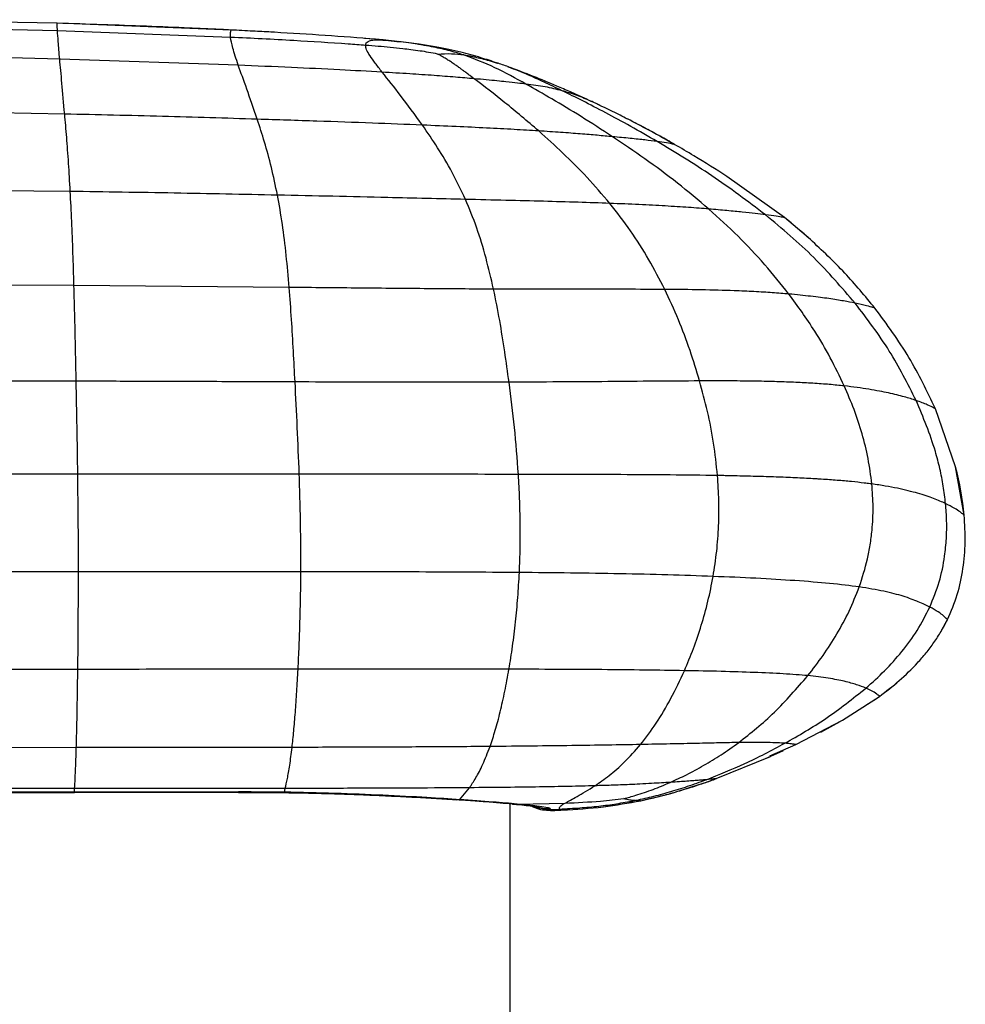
# Paper-space layout '_Left' of a CAD drawing. Header units: millimetres. Extents: x -619 to 152, y 0 to 682.
# Tile 8 of 8: x -29 to 93, y 395 to 522. Entities that reach past the tile are written whole.
import ezdxf

# ---------------------------------------------------------------- set-up
doc = ezdxf.new("R2010")
doc.units = ezdxf.units.MM

psp = doc.layouts.new('_Left')

# ---------------------------------------------------------------- linework, layer by layer
at = {"color": 7, "linetype": 'Continuous', "lineweight": 25}
for p, q in [((-24.36, 521.75), (-48.4, 522.22)), ((-1.95, 520.88), (-24.36, 521.75)), ((-24.31, 520.79), (-48.39, 521.31)), ((-2.02, 519.94), (-24.31, 520.79)), ((16.66, 519.69), (15.23, 519.8)), ((17.97, 519.57), (19.74, 519.36)), ((-24.03, 517.14), (-48.4, 517.71)), ((-1.03, 516.35), (-24.03, 517.14)), ((32.32, 516.62), (32.39, 516.6)), ((33.85, 516.08), (33.75, 516.12)), ((44.77, 511.56), (44.48, 511.68)), ((-23.39, 510.06), (-48.45, 510.5)), ((69.33, 496.72), (61.93, 502.03)), ((-22.67, 500.09), (-48.46, 500.34)), ((72.68, 493.89), (69.33, 496.72)), ((-22.19, 487.98), (-48.35, 488.09)), ((5.54, 487.72), (-22.19, 487.98)), ((91.39, 464.62), (88.79, 472.08)), ((92.5, 458.36), (91.39, 464.62)), ((-21.7, 463.67), (-48.12, 463.68)), ((6.83, 463.66), (-21.7, 463.67)), ((-21.62, 451.07), (-48.1, 451.06)), ((7.04, 451.09), (-21.62, 451.07)), ((89.59, 443.51), (90.35, 444.92)), ((-21.7, 438.5), (-48.11, 438.49)), ((76.82, 431.95), (81.58, 435.03)), ((79.81, 433.88), (81.18, 434.74)), ((70.8, 428.81), (76.82, 431.95)), ((74.02, 430.42), (76.5, 431.81)), ((67.47, 427.39), (70.8, 428.81)), ((66.82, 427), (69.23, 428.07)), ((60.56, 424.43), (67.53, 427.29)), ((56.84, 423.2), (59.02, 423.88)), ((-22.11, 423.15), (-48.17, 423.15)), ((-22.14, 422.69), (-22.11, 423.15)), ((-22.14, 422.69), (-22.14, 422.67)), ((-22.14, 422.64), (-0.98, 422.67)), ((-0.98, 422.71), (-0.98, 422.67)), ((4.91, 422.68), (4.8, 422.66)), ((4.91, 422.68), (5.03, 423.17)), ((27.49, 421.72), (28.76, 423.26)), ((27.49, 421.72), (27.03, 421.74)), ((34, 5), (34, 421.21)), ((34.91, 421.15), (34.25, 421.19)), ((34.91, 421.15), (41.07, 421.28)), ((50.83, 421.59), (54.13, 422.4)), ((39.18, 420.32), (40.75, 420.39)), ((39.19, 420.47), (40.4, 420.51))]:
    psp.add_line(p, q, dxfattribs=at)
at = {"color": 7, "linetype": 'Continuous', "lineweight": 25, "flags": 128}
for points in [[(-21.89, 428.43), (-31.46, 428.42), (-39.8, 428.42), (-48.14, 428.42)], [(-22.14, 422.69), (-32.14, 422.69), (-40.15, 422.69), (-40.82, 422.69), (-48.17, 422.69)], [(-48.17, 422.64), (-42.96, 422.64), (-22.14, 422.64)]]:
    psp.add_lwpolyline(points, dxfattribs=at)
at = {"color": 7, "linetype": 'Continuous', "lineweight": 25}
for points, knots in [([(-24.31, 520.79), (-24.33, 521.08), (-24.36, 521.66), (-24.36, 521.72), (-24.36, 521.75)], [0, 0, 0, 0, 0.502002, 1, 1, 1, 1]), ([(-1.95, 520.88), (-2.39, 520.91), (-2.83, 520.93), (-3.71, 520.97), (-5.04, 521.03), (-6.39, 521.09), (-9.12, 521.21), (-10.97, 521.29), (-16.59, 521.51), (-20.44, 521.64), (-24.36, 521.75)], [0, 0, 0, 0, 0.0625, 0.0625, 0.125, 0.25, 0.25, 0.5, 0.5, 1, 1, 1, 1]), ([(-24.03, 517.14), (-24.1, 517.95), (-24.24, 519.55), (-24.29, 520.38), (-24.31, 520.79)], [0, 0, 0, 0, 0.50435, 1, 1, 1, 1]), ([(-2.02, 519.94), (-2.02, 519.95), (-2.04, 520.14), (-2.04, 520.44), (-2, 520.73), (-1.96, 520.84), (-1.95, 520.86), (-1.95, 520.87)], [0, 0, 0, 0, 0.025474, 0.313905, 0.617885, 0.922048, 1, 1, 1, 1]), ([(-1.95, 520.87), (-1.95, 520.87), (-1.95, 520.88), (-1.95, 520.88), (-1.95, 520.88), (-1.95, 520.88)], [0, 0, 0, 0, 0.455262, 0.499916, 1, 1, 1, 1]), ([(3.63, 520.59), (3.48, 520.6), (2.56, 520.65), (0.7, 520.75), (-1.02, 520.84), (-1.95, 520.88)], [0, 0, 0, 0, 0.078559, 0.496069, 1, 1, 1, 1]), ([(16.66, 519.69), (14.5, 519.86), (10.16, 520.22), (5.81, 520.46), (3.63, 520.59)], [0, 0, 0, 0, 0.497879, 1, 1, 1, 1]), ([(-1.03, 516.35), (-1.29, 517.15), (-1.82, 518.73), (-1.96, 519.54), (-2.02, 519.94)], [0, 0, 0, 0, 0.503883, 1, 1, 1, 1]), ([(13.13, 519.08), (10.8, 519.23), (5.76, 519.56), (0.7, 519.81), (-2.02, 519.94)], [0, 0, 0, 0, 0.461623, 1, 1, 1, 1]), ([(15.37, 518.91), (15, 518.94), (14.25, 519), (13.51, 519.05), (13.13, 519.08)], [0, 0, 0, 0, 0.499744, 1, 1, 1, 1]), ([(15.37, 518.91), (15.39, 519.02), (15.43, 519.24), (15.7, 519.44), (16.07, 519.56), (16.58, 519.63), (17.2, 519.63), (17.73, 519.59), (17.97, 519.57)], [0, 0, 0, 0, 0.168994, 0.331099, 0.504804, 0.64255, 0.83433, 1, 1, 1, 1]), ([(17.51, 515.46), (17.2, 515.86), (16.58, 516.65), (15.91, 517.6), (15.45, 518.38), (15.4, 518.73), (15.37, 518.91)], [0, 0, 0, 0, 0.25315, 0.500143, 0.750983, 1, 1, 1, 1]), ([(24.66, 517.79), (24.27, 517.86), (23.52, 518.01), (22.37, 518.19), (21.26, 518.34), (19.98, 518.49), (18.58, 518.64), (16.99, 518.78), (15.92, 518.87), (15.37, 518.91)], [0, 0, 0, 0, 0.128691, 0.249534, 0.381401, 0.493874, 0.664774, 0.826964, 1, 1, 1, 1]), ([(17.97, 519.57), (17.74, 519.59), (17.3, 519.63), (16.86, 519.67), (16.66, 519.69)], [0, 0, 0, 0, 0.527457, 1, 1, 1, 1]), ([(23.86, 518.74), (23.45, 518.82), (22.98, 518.91), (22.35, 519.01), (21.79, 519.1), (20.34, 519.31), (18.97, 519.46), (17.97, 519.57)], [0, 0, 0, 0, 0.221965, 0.258686, 0.32743, 0.512723, 1, 1, 1, 1]), ([(32.34, 516.63), (31.64, 516.87), (30.12, 517.37), (28.02, 517.94), (26.05, 518.39), (24.26, 518.74), (22.08, 519.09), (20.5, 519.28), (19.61, 519.39)], [0, 0, 0, 0, 0.1757731, 0.3820488, 0.5014549, 0.6371057, 0.7953489, 1, 1, 1, 1]), ([(28.04, 517.67), (27.38, 517.87), (26.06, 518.28), (24.6, 518.59), (23.86, 518.74)], [0, 0, 0, 0, 0.499058, 1, 1, 1, 1]), ([(24.66, 517.79), (25.26, 517.82), (26.42, 517.89), (27.52, 517.74), (28.04, 517.67)], [0, 0, 0, 0, 0.524046, 1, 1, 1, 1]), ([(29.37, 514.61), (29.22, 514.71), (28.93, 514.93), (28.51, 515.25), (28.13, 515.53), (27.76, 515.81), (27.39, 516.08), (27.09, 516.29), (26.77, 516.51), (26.44, 516.74), (25.98, 517.03), (25.52, 517.32), (25.08, 517.57), (24.8, 517.72), (24.66, 517.79)], [0, 0, 0, 0, 0.0834999, 0.1668148, 0.250239, 0.3135578, 0.3935669, 0.4839089, 0.5017505, 0.6014075, 0.7006657, 0.8071501, 0.9081317, 1, 1, 1, 1]), ([(36.04, 513.92), (34.71, 514.66), (32.06, 516.14), (29.38, 517.16), (28.04, 517.67)], [0, 0, 0, 0, 0.50113, 1, 1, 1, 1]), ([(28.04, 517.67), (28.21, 517.64), (28.53, 517.6), (28.88, 517.53), (29.06, 517.5), (29.11, 517.49), (29.24, 517.46), (29.65, 517.37), (30.63, 517.16), (31.64, 516.84), (32.32, 516.62)], [0, 0, 0, 0, 0.143282, 0.268674, 0.272488, 0.278421, 0.309586, 0.371136, 0.579766, 1, 1, 1, 1]), ([(-23.39, 510.06), (-23.51, 511.45), (-23.76, 514.25), (-23.94, 516.17), (-24.03, 517.14)], [0, 0, 0, 0, 0.495703, 1, 1, 1, 1]), ([(1.43, 509.39), (0.96, 510.75), (0.01, 513.49), (-0.68, 515.39), (-1.03, 516.35)], [0, 0, 0, 0, 0.496843, 1, 1, 1, 1]), ([(17.51, 515.46), (15.69, 515.56), (11.81, 515.78), (5.62, 516.07), (1.26, 516.25), (-1.03, 516.35)], [0, 0, 0, 0, 0.295487, 0.630969, 1, 1, 1, 1]), ([(33.78, 516.14), (33.52, 516.23), (33.01, 516.41), (32.5, 516.58), (32.25, 516.67)], [0, 0, 0, 0, 0.501739, 1, 1, 1, 1]), ([(22.71, 508.63), (21.73, 509.96), (19.8, 512.6), (18.27, 514.51), (17.51, 515.46)], [0, 0, 0, 0, 0.503918, 1, 1, 1, 1]), ([(29.37, 514.61), (28.58, 514.67), (26.98, 514.81), (24.13, 515.03), (20.96, 515.25), (18.7, 515.38), (17.51, 515.46)], [0, 0, 0, 0, 0.226077, 0.460399, 0.715445, 1, 1, 1, 1]), ([(44.46, 511.69), (44.07, 511.87), (43.16, 512.29), (41.69, 512.95), (39.6, 513.85), (36.94, 514.96), (34.82, 515.75), (33.72, 516.15)], [0, 0, 0, 0, 0.1088213, 0.250887, 0.4166981, 0.6972835, 1, 1, 1, 1]), ([(40.69, 513.07), (39.9, 513.45), (38.32, 514.21), (35.99, 515.27), (34.65, 515.78), (33.85, 516.08)], [0, 0, 0, 0, 0.290824, 0.577697, 1, 1, 1, 1]), ([(37.68, 507.88), (36.2, 509.14), (33.24, 511.66), (30.66, 513.63), (29.37, 514.61)], [0, 0, 0, 0, 0.500322, 1, 1, 1, 1]), ([(36.04, 513.92), (35.7, 513.96), (34.95, 514.05), (33.71, 514.18), (32.33, 514.33), (30.99, 514.46), (29.9, 514.56), (29.37, 514.61)], [0, 0, 0, 0, 0.229443, 0.49586, 0.663443, 0.834129, 1, 1, 1, 1]), ([(47.18, 507.14), (45.83, 508.02), (43.15, 509.76), (39.39, 512.02), (37.14, 513.29), (36.04, 513.92)], [0, 0, 0, 0, 0.345424, 0.681318, 1, 1, 1, 1]), ([(40.69, 513.07), (39.99, 513.24), (38.58, 513.59), (36.89, 513.81), (36.04, 513.92)], [0, 0, 0, 0, 0.500554, 1, 1, 1, 1]), ([(52.93, 506.52), (51.79, 507.18), (49.54, 508.48), (46.32, 510.22), (43.32, 511.78), (41.56, 512.64), (40.69, 513.07)], [0, 0, 0, 0, 0.26013, 0.51374, 0.760255, 1, 1, 1, 1]), ([(44.48, 511.68), (43.86, 511.95), (42.53, 512.52), (41.33, 512.88), (40.69, 513.07)], [0, 0, 0, 0, 0.467393, 1, 1, 1, 1]), ([(45.56, 511.18), (45.39, 511.26), (45.07, 511.41), (44.61, 511.63), (44.39, 511.73)], [0, 0, 0, 0, 0.538009, 1, 1, 1, 1]), ([(-22.67, 500.09), (-22.74, 501.33), (-22.89, 503.89), (-23.14, 507.17), (-23.3, 509.08), (-23.39, 510.06)], [0, 0, 0, 0, 0.313474, 0.647952, 1, 1, 1, 1]), ([(1.43, 509.39), (-2.64, 509.52), (-10.91, 509.77), (-19.19, 509.96), (-23.39, 510.06)], [0, 0, 0, 0, 0.492346, 1, 1, 1, 1]), ([(49.11, 509.42), (48.8, 509.59), (47.6, 510.21), (46.39, 510.78), (45.49, 511.21)], [0, 0, 0, 0, 0.262149, 1, 1, 1, 1]), ([(4.03, 499.61), (3.77, 500.83), (3.24, 503.34), (2.34, 506.55), (1.74, 508.43), (1.43, 509.39)], [0, 0, 0, 0, 0.313278, 0.647902, 1, 1, 1, 1]), ([(22.71, 508.63), (20.56, 508.71), (16.05, 508.9), (8.94, 509.15), (3.99, 509.31), (1.43, 509.39)], [0, 0, 0, 0, 0.305451, 0.640589, 1, 1, 1, 1]), ([(55.22, 506.11), (54.12, 506.74), (52.13, 507.87), (50.04, 508.95), (49.11, 509.43)], [0, 0, 0, 0, 0.556457, 1, 1, 1, 1]), ([(51.52, 508.17), (51.38, 508.25), (50.84, 508.54), (50.29, 508.82), (49.89, 509.02)], [0, 0, 0, 0, 0.27143, 1, 1, 1, 1]), ([(28.25, 499.06), (27.68, 500.25), (26.52, 502.69), (24.62, 505.83), (23.36, 507.68), (22.71, 508.63)], [0, 0, 0, 0, 0.314978, 0.650205, 1, 1, 1, 1]), ([(37.68, 507.88), (36.64, 507.94), (34.52, 508.07), (30.92, 508.26), (26.96, 508.45), (24.16, 508.57), (22.71, 508.63)], [0, 0, 0, 0, 0.23238, 0.472189, 0.72613, 1, 1, 1, 1]), ([(46.85, 498.55), (45.87, 499.69), (43.86, 502.04), (40.77, 505.1), (38.71, 506.95), (37.68, 507.88)], [0, 0, 0, 0, 0.319524, 0.65549, 1, 1, 1, 1]), ([(47.18, 507.14), (46.56, 507.2), (45.37, 507.31), (43.13, 507.5), (40.62, 507.69), (38.65, 507.82), (37.68, 507.88)], [0, 0, 0, 0, 0.27439, 0.528032, 0.767529, 1, 1, 1, 1]), ([(55.18, 506.15), (54.56, 506.5), (53.35, 507.19), (52.12, 507.85), (51.52, 508.17)], [0, 0, 0, 0, 0.511946, 1, 1, 1, 1]), ([(59.61, 497.82), (58.26, 498.96), (55.5, 501.27), (51.33, 504.35), (48.57, 506.21), (47.18, 507.14)], [0, 0, 0, 0, 0.322801, 0.658469, 1, 1, 1, 1]), ([(52.93, 506.52), (52.44, 506.58), (51.49, 506.71), (49.65, 506.91), (47.98, 507.07), (47.18, 507.14)], [0, 0, 0, 0, 0.3602315, 0.6956724, 1, 1, 1, 1]), ([(66.91, 497.07), (64.61, 498.8), (59.99, 502.28), (55.29, 505.1), (52.93, 506.52)], [0, 0, 0, 0, 0.498049, 1, 1, 1, 1]), ([(55.08, 506.17), (55.04, 506.17), (54.95, 506.19), (54.22, 506.33), (53.36, 506.46), (52.93, 506.52)], [0, 0, 0, 0, 0.248861, 0.63003, 1, 1, 1, 1]), ([(61.93, 502.03), (60.52, 502.92), (58.3, 504.34), (56.01, 505.66), (55.18, 506.15)], [0, 0, 0, 0, 0.632795, 1, 1, 1, 1]), ([(-22.19, 487.98), (-22.23, 489.39), (-22.32, 492.33), (-22.48, 496.43), (-22.6, 498.83), (-22.67, 500.09)], [0, 0, 0, 0, 0.307764, 0.639339, 1, 1, 1, 1]), ([(4.03, 499.61), (-0.41, 499.7), (-9.3, 499.89), (-18.2, 500.02), (-22.67, 500.09)], [0, 0, 0, 0, 0.498472, 1, 1, 1, 1]), ([(5.54, 487.72), (5.42, 489.11), (5.16, 492.01), (4.66, 496.03), (4.25, 498.38), (4.03, 499.61)], [0, 0, 0, 0, 0.307097, 0.638585, 1, 1, 1, 1]), ([(28.25, 499.06), (24.92, 499.14), (19.24, 499.28), (11.14, 499.46), (6.4, 499.56), (4.03, 499.61)], [0, 0, 0, 0, 0.4150574, 0.7073885, 1, 1, 1, 1]), ([(31.87, 487.5), (31.55, 488.85), (30.89, 491.68), (29.69, 495.58), (28.74, 497.87), (28.25, 499.06)], [0, 0, 0, 0, 0.306192, 0.637709, 1, 1, 1, 1]), ([(46.85, 498.55), (45.5, 498.6), (42.78, 498.69), (38.24, 498.82), (33.38, 498.94), (29.99, 499.02), (28.25, 499.06)], [0, 0, 0, 0, 0.237461, 0.480161, 0.733024, 1, 1, 1, 1]), ([(53.92, 487.46), (53.25, 488.76), (51.85, 491.47), (49.47, 495.19), (47.75, 497.4), (46.85, 498.55)], [0, 0, 0, 0, 0.307326, 0.639228, 1, 1, 1, 1]), ([(59.61, 497.82), (58.77, 497.89), (57.16, 498.02), (54.11, 498.21), (50.73, 498.4), (48.13, 498.5), (46.85, 498.55)], [0, 0, 0, 0, 0.275779, 0.529386, 0.768363, 1, 1, 1, 1]), ([(69.91, 486.87), (68.89, 488.15), (66.78, 490.8), (63.31, 494.46), (60.87, 496.68), (59.61, 497.82)], [0, 0, 0, 0, 0.311529, 0.644027, 1, 1, 1, 1]), ([(66.91, 497.07), (66.49, 497.12), (65.67, 497.22), (64, 497.41), (62.09, 497.6), (60.41, 497.75), (59.61, 497.82)], [0, 0, 0, 0, 0.275845, 0.535967, 0.777936, 1, 1, 1, 1]), ([(69.33, 496.72), (69.27, 496.73), (69.17, 496.75), (68.39, 496.87), (67.4, 497), (66.91, 497.07)], [0, 0, 0, 0, 0.341976, 0.677465, 1, 1, 1, 1]), ([(78.45, 485.69), (76.72, 487.7), (73.13, 491.87), (69.03, 495.3), (66.91, 497.07)], [0, 0, 0, 0, 0.482969, 1, 1, 1, 1]), ([(81, 485.05), (79.73, 486.59), (77.16, 489.72), (74.19, 492.48), (72.68, 493.89)], [0, 0, 0, 0, 0.491122, 1, 1, 1, 1]), ([(-21.9, 475.64), (-21.93, 476.98), (-21.99, 479.75), (-22.08, 483.91), (-22.16, 486.59), (-22.19, 487.98)], [0, 0, 0, 0, 0.3123294, 0.6452146, 1, 1, 1, 1]), ([(6.29, 475.54), (6.22, 476.87), (6.07, 479.61), (5.84, 483.72), (5.64, 486.36), (5.54, 487.72)], [0, 0, 0, 0, 0.31229, 0.645058, 1, 1, 1, 1]), ([(31.87, 487.5), (29.07, 487.51), (23.35, 487.55), (14.57, 487.63), (8.58, 487.69), (5.54, 487.72)], [0, 0, 0, 0, 0.319382, 0.654282, 1, 1, 1, 1]), ([(33.86, 475.51), (33.68, 476.83), (33.3, 479.55), (32.66, 483.59), (32.14, 486.17), (31.87, 487.5)], [0, 0, 0, 0, 0.311958, 0.644573, 1, 1, 1, 1]), ([(53.92, 487.46), (52.26, 487.47), (48.91, 487.48), (43.46, 487.48), (37.77, 487.47), (33.85, 487.49), (31.87, 487.5)], [0, 0, 0, 0, 0.24203, 0.487403, 0.739319, 1, 1, 1, 1]), ([(58.41, 475.67), (58.01, 476.99), (57.18, 479.72), (55.68, 483.7), (54.52, 486.18), (53.92, 487.46)], [0, 0, 0, 0, 0.312176, 0.64472, 1, 1, 1, 1]), ([(69.91, 486.87), (69.23, 486.93), (67.89, 487.04), (65.51, 487.18), (62.52, 487.31), (58.75, 487.42), (55.52, 487.45), (53.92, 487.46)], [0, 0, 0, 0, 0.185204, 0.359974, 0.526723, 0.766543, 1, 1, 1, 1]), ([(78.45, 485.69), (77.99, 485.78), (77.08, 485.96), (75.17, 486.27), (72.94, 486.57), (70.89, 486.77), (69.91, 486.87)], [0, 0, 0, 0, 0.276626, 0.536759, 0.778237, 1, 1, 1, 1]), ([(77.05, 475.03), (76.46, 476.25), (75.29, 478.7), (72.93, 482.72), (71.05, 485.31), (69.91, 486.87)], [0, 0, 0, 0, 0.284533, 0.569029, 1, 1, 1, 1]), ([(86.31, 473.15), (85.22, 475.32), (82.96, 479.79), (79.98, 483.68), (78.45, 485.69)], [0, 0, 0, 0, 0.486006, 1, 1, 1, 1]), ([(81, 485.05), (80.95, 485.07), (80.84, 485.1), (80.05, 485.33), (78.98, 485.57), (78.45, 485.69)], [0, 0, 0, 0, 0.342405, 0.678055, 1, 1, 1, 1]), ([(88.79, 472.08), (87.72, 474.32), (85.54, 478.89), (82.53, 482.97), (81, 485.05)], [0, 0, 0, 0, 0.490628, 1, 1, 1, 1]), ([(-21.9, 475.64), (-26.29, 475.65), (-31.77, 475.66), (-38.34, 475.67), (-42.72, 475.67), (-46.01, 475.68), (-48.2, 475.68)], [0, 0, 0, 0, 0.5, 0.625, 0.75, 1, 1, 1, 1]), ([(-21.7, 463.67), (-21.73, 465.7), (-21.79, 469.77), (-21.87, 473.68), (-21.9, 475.64)], [0, 0, 0, 0, 0.499597, 1, 1, 1, 1]), ([(6.29, 475.54), (2.7, 475.56), (-4.48, 475.58), (-12.99, 475.61), (-18.8, 475.63), (-21.02, 475.63), (-21.9, 475.64)], [0, 0, 0, 0, 0.3818837, 0.7638758, 0.9057144, 1, 1, 1, 1]), ([(6.83, 463.66), (6.75, 465.68), (6.59, 469.72), (6.39, 473.6), (6.29, 475.54)], [0, 0, 0, 0, 0.500101, 1, 1, 1, 1]), ([(33.86, 475.51), (29.36, 475.51), (20.18, 475.5), (10.98, 475.53), (6.29, 475.54)], [0, 0, 0, 0, 0.4901968, 1, 1, 1, 1]), ([(58.41, 475.67), (56.5, 475.66), (52.67, 475.64), (46.56, 475.58), (40.28, 475.54), (36.01, 475.52), (33.86, 475.51)], [0, 0, 0, 0, 0.2451057, 0.4921676, 0.7434237, 1, 1, 1, 1]), ([(35.06, 463.63), (34.91, 465.66), (34.6, 469.72), (34.11, 473.58), (33.86, 475.51)], [0, 0, 0, 0, 0.499766, 1, 1, 1, 1]), ([(77.05, 475.03), (76.43, 475.09), (75.2, 475.22), (73.09, 475.37), (70.83, 475.49), (68.4, 475.58), (65.76, 475.64), (62.92, 475.67), (60.44, 475.68), (58.91, 475.67), (58.41, 475.67)], [0, 0, 0, 0, 0.146719, 0.288048, 0.41798, 0.547925, 0.677876, 0.807825, 0.937762, 1, 1, 1, 1]), ([(60.72, 463.48), (60.57, 464.89), (60.27, 467.7), (59.47, 471.78), (58.76, 474.37), (58.41, 475.67)], [0, 0, 0, 0, 0.331772, 0.663757, 1, 1, 1, 1]), ([(80.6, 462.4), (80.46, 463.49), (80.18, 465.69), (79.37, 468.89), (78.34, 472.02), (77.48, 474.02), (77.05, 475.03)], [0, 0, 0, 0, 0.2461303, 0.4935007, 0.7442081, 1, 1, 1, 1]), ([(86.31, 473.15), (85.83, 473.31), (84.91, 473.61), (82.88, 474.1), (80.46, 474.59), (78.16, 474.89), (77.05, 475.03)], [0, 0, 0, 0, 0.2764928, 0.5362849, 0.7775625, 1, 1, 1, 1]), ([(90.1, 459.87), (90.01, 460.62), (89.84, 462.13), (89.38, 464.37), (88.41, 468.13), (87.22, 470.99), (86.31, 473.15)], [0, 0, 0, 0, 0.162829, 0.326836, 0.492385, 1, 1, 1, 1]), ([(88.79, 472.08), (88.74, 472.11), (88.65, 472.17), (87.91, 472.56), (86.84, 472.96), (86.31, 473.15)], [0, 0, 0, 0, 0.342549, 0.678295, 1, 1, 1, 1]), ([(-21.62, 451.07), (-21.62, 452.48), (-21.62, 455.26), (-21.65, 459.51), (-21.69, 462.3), (-21.7, 463.67)], [0, 0, 0, 0, 0.343463, 0.675498, 1, 1, 1, 1]), ([(7.04, 451.09), (7.04, 452.49), (7.04, 455.26), (6.96, 459.5), (6.87, 462.29), (6.83, 463.66)], [0, 0, 0, 0, 0.3438454, 0.6758642, 1, 1, 1, 1]), ([(35.06, 463.63), (30.44, 463.64), (21.04, 463.65), (11.62, 463.66), (6.83, 463.66)], [0, 0, 0, 0, 0.49197, 1, 1, 1, 1]), ([(35.19, 450.99), (35.23, 452.05), (35.31, 454.14), (35.31, 457.34), (35.24, 460.51), (35.12, 462.59), (35.06, 463.63)], [0, 0, 0, 0, 0.259832, 0.511851, 0.758008, 1, 1, 1, 1]), ([(60.72, 463.48), (58.7, 463.51), (54.66, 463.56), (48.26, 463.6), (41.72, 463.62), (37.29, 463.63), (35.06, 463.63)], [0, 0, 0, 0, 0.246174, 0.493729, 0.744726, 1, 1, 1, 1]), ([(60.16, 450.48), (60.32, 451.56), (60.65, 453.66), (60.89, 456.96), (60.93, 460.24), (60.79, 462.41), (60.72, 463.48)], [0, 0, 0, 0, 0.260348, 0.512329, 0.758239, 1, 1, 1, 1]), ([(80.6, 462.4), (80.59, 462.4), (80.51, 462.41), (80.19, 462.45), (79.37, 462.55), (77.99, 462.7), (76.46, 462.84), (75.14, 462.94), (74.27, 463), (73.38, 463.05), (72.09, 463.13), (70.14, 463.22), (67.64, 463.32), (65, 463.39), (62.93, 463.44), (61.52, 463.47), (61.01, 463.47), (60.75, 463.48), (60.72, 463.48)], [0, 0, 0, 0, 0.0034954, 0.0174767, 0.0734089, 0.1853236, 0.2972489, 0.3531843, 0.4091202, 0.4370841, 0.4930206, 0.6049646, 0.7169077, 0.8288453, 0.9407735, 0.9687371, 0.9967007, 1, 1, 1, 1]), ([(78.98, 449.13), (79.37, 450.32), (79.93, 452.07), (80.4, 454.55), (80.69, 456.78), (80.82, 459.42), (80.68, 461.4), (80.6, 462.4)], [0, 0, 0, 0, 0.285485, 0.422418, 0.564153, 0.782036, 1, 1, 1, 1]), ([(90.1, 459.87), (89.62, 460.09), (88.7, 460.5), (86.98, 461.08), (85.32, 461.52), (83.94, 461.84), (82.41, 462.13), (81.2, 462.31), (80.6, 462.4)], [0, 0, 0, 0, 0.275939, 0.535379, 0.658374, 0.776744, 0.890548, 1, 1, 1, 1]), ([(88.07, 446.54), (88.5, 447.61), (89.36, 449.72), (89.97, 452.72), (90.23, 455.35), (90.27, 457.62), (90.16, 459.12), (90.1, 459.87)], [0, 0, 0, 0, 0.254707, 0.5047929, 0.6701022, 0.8349665, 1, 1, 1, 1]), ([(92.5, 458.36), (92.48, 458.38), (92.44, 458.43), (92.02, 458.77), (91.33, 459.25), (90.5, 459.67), (90.1, 459.87)], [0, 0, 0, 0, 0.257198, 0.511655, 0.760239, 1, 1, 1, 1]), ([(90.35, 444.92), (90.81, 445.98), (91.71, 448.1), (92.41, 451.48), (92.71, 454.92), (92.57, 457.21), (92.5, 458.36)], [0, 0, 0, 0, 0.251282, 0.500374, 0.749349, 1, 1, 1, 1]), ([(-21.7, 438.5), (-21.68, 439.5), (-21.66, 441.45), (-21.64, 444.6), (-21.62, 447.8), (-21.62, 449.99), (-21.62, 451.07)], [0, 0, 0, 0, 0.264207, 0.518655, 0.763832, 1, 1, 1, 1]), ([(6.68, 438.53), (6.73, 439.52), (6.82, 441.47), (6.93, 444.62), (7.01, 447.81), (7.03, 450.01), (7.04, 451.09)], [0, 0, 0, 0, 0.264403, 0.518911, 0.764016, 1, 1, 1, 1]), ([(35.19, 450.99), (30.6, 451.02), (21.23, 451.07), (11.83, 451.08), (7.04, 451.09)], [0, 0, 0, 0, 0.490533, 1, 1, 1, 1]), ([(33.85, 438.52), (34.01, 439.5), (34.32, 441.42), (34.7, 444.55), (35.01, 447.71), (35.13, 449.91), (35.19, 450.99)], [0, 0, 0, 0, 0.264814, 0.519502, 0.76445, 1, 1, 1, 1]), ([(60.16, 450.48), (58.22, 450.55), (54.34, 450.69), (48.14, 450.83), (41.74, 450.93), (37.39, 450.97), (35.19, 450.99)], [0, 0, 0, 0, 0.24407, 0.490828, 0.742464, 1, 1, 1, 1]), ([(56.45, 438.34), (56.85, 439.28), (57.62, 441.11), (58.64, 444.12), (59.51, 447.21), (59.95, 449.41), (60.16, 450.48)], [0, 0, 0, 0, 0.264873, 0.519559, 0.764361, 1, 1, 1, 1]), ([(78.98, 449.13), (77.78, 449.29), (75.45, 449.58), (70.87, 449.94), (65.8, 450.25), (62.02, 450.41), (60.16, 450.48)], [0, 0, 0, 0, 0.2712371, 0.5236332, 0.7645468, 1, 1, 1, 1]), ([(72.36, 437.7), (73.02, 438.55), (74.32, 440.23), (76.1, 443.01), (77.71, 445.94), (78.56, 448.08), (78.98, 449.13)], [0, 0, 0, 0, 0.261969, 0.515488, 0.761036, 1, 1, 1, 1]), ([(88.07, 446.54), (87.62, 446.77), (86.74, 447.2), (84.78, 447.91), (82.4, 448.57), (80.09, 448.95), (78.98, 449.13)], [0, 0, 0, 0, 0.276452, 0.536276, 0.777612, 1, 1, 1, 1]), ([(79.84, 436.09), (80.65, 436.82), (82.27, 438.28), (84.49, 440.76), (86.51, 443.47), (87.55, 445.52), (88.07, 446.54)], [0, 0, 0, 0, 0.252061, 0.501989, 0.750704, 1, 1, 1, 1]), ([(89.84, 445.4), (89.64, 445.56), (89.25, 445.87), (88.46, 446.32), (88.07, 446.54)], [0, 0, 0, 0, 0.509058, 1, 1, 1, 1]), ([(90.35, 444.92), (90.35, 444.92), (90.34, 444.92), (90.08, 445.17), (89.84, 445.4)], [0, 0, 0, 0, 0.075763, 1, 1, 1, 1]), ([(81.58, 435.03), (82.44, 435.69), (84.18, 437.02), (86.15, 438.94), (87.6, 440.61), (88.62, 441.96), (89.56, 443.39), (90.08, 444.41), (90.35, 444.92)], [0, 0, 0, 0, 0.243936, 0.490985, 0.616064, 0.742431, 0.870339, 1, 1, 1, 1]), ([(-21.89, 428.43), (-21.87, 429.1), (-21.83, 430.42), (-21.78, 432.86), (-21.74, 435.52), (-21.71, 437.52), (-21.7, 438.5)], [0, 0, 0, 0, 0.267607, 0.522473, 0.766183, 1, 1, 1, 1]), ([(6.68, 438.53), (1.91, 438.53), (-7.54, 438.52), (-17, 438.51), (-21.7, 438.5)], [0, 0, 0, 0, 0.503924, 1, 1, 1, 1]), ([(5.91, 428.46), (5.98, 429.13), (6.12, 430.45), (6.33, 432.9), (6.52, 435.55), (6.63, 437.55), (6.68, 438.53)], [0, 0, 0, 0, 0.267469, 0.522347, 0.766132, 1, 1, 1, 1]), ([(33.85, 438.52), (30.96, 438.53), (25.06, 438.54), (15.99, 438.54), (9.81, 438.53), (6.68, 438.53)], [0, 0, 0, 0, 0.3201501, 0.6550851, 1, 1, 1, 1]), ([(31.41, 428.57), (31.64, 429.24), (32.08, 430.55), (32.72, 432.97), (33.32, 435.59), (33.67, 437.56), (33.85, 438.52)], [0, 0, 0, 0, 0.266393, 0.521164, 0.76542, 1, 1, 1, 1]), ([(56.45, 438.34), (54.76, 438.37), (51.35, 438.42), (45.79, 438.48), (39.93, 438.51), (35.9, 438.52), (33.85, 438.52)], [0, 0, 0, 0, 0.239742, 0.484538, 0.737338, 1, 1, 1, 1]), ([(50.8, 428.82), (51.48, 429.7), (52.79, 431.42), (54.71, 434.62), (55.88, 437.12), (56.45, 438.34)], [0, 0, 0, 0, 0.349218, 0.682466, 1, 1, 1, 1]), ([(72.36, 437.7), (71.36, 437.78), (69.42, 437.94), (65.59, 438.11), (61.31, 438.25), (58.06, 438.31), (56.45, 438.34)], [0, 0, 0, 0, 0.271228, 0.523336, 0.764013, 1, 1, 1, 1]), ([(63.45, 429.08), (64.99, 430.3), (68.01, 432.69), (70.93, 436.06), (72.36, 437.7)], [0, 0, 0, 0, 0.511967, 1, 1, 1, 1]), ([(79.84, 436.09), (79.48, 436.24), (78.77, 436.52), (77.17, 436.96), (75.2, 437.37), (73.28, 437.59), (72.36, 437.7)], [0, 0, 0, 0, 0.27641, 0.536387, 0.777897, 1, 1, 1, 1]), ([(69.39, 428.99), (71.17, 430), (74.72, 432.02), (78.13, 434.74), (79.84, 436.09)], [0, 0, 0, 0, 0.499954, 1, 1, 1, 1]), ([(81.58, 435.03), (81.55, 435.06), (81.5, 435.12), (81.02, 435.52), (80.22, 435.9), (79.84, 436.09)], [0, 0, 0, 0, 0.34272, 0.678317, 1, 1, 1, 1]), ([(50.8, 428.82), (49.41, 428.8), (46.59, 428.75), (41.88, 428.68), (36.8, 428.62), (33.25, 428.59), (31.41, 428.57)], [0, 0, 0, 0, 0.233873, 0.475657, 0.729875, 1, 1, 1, 1]), ([(44.93, 423.51), (45.53, 423.93), (46.73, 424.76), (48.72, 426.46), (50.11, 428.04), (50.8, 428.82)], [0, 0, 0, 0, 0.336747, 0.671268, 1, 1, 1, 1]), ([(63.45, 429.08), (62.66, 429.07), (61.14, 429.04), (58.13, 428.97), (54.73, 428.9), (52.1, 428.85), (50.8, 428.82)], [0, 0, 0, 0, 0.270919, 0.52302, 0.763647, 1, 1, 1, 1]), ([(54.62, 423.95), (55.32, 424.27), (56.75, 424.92), (58.93, 426.11), (61.17, 427.46), (62.68, 428.54), (63.45, 429.08)], [0, 0, 0, 0, 0.244906, 0.499797, 0.74893, 1, 1, 1, 1]), ([(59.26, 424.29), (60.92, 424.95), (64.34, 426.31), (67.68, 428.08), (69.39, 428.99)], [0, 0, 0, 0, 0.4859722, 1, 1, 1, 1]), ([(69.39, 428.99), (69.1, 429), (68.54, 429.04), (67.25, 429.08), (65.68, 429.11), (64.17, 429.09), (63.45, 429.08)], [0, 0, 0, 0, 0.27468, 0.534166, 0.776371, 1, 1, 1, 1]), ([(70.8, 428.81), (70.78, 428.82), (70.73, 428.83), (70.34, 428.9), (69.7, 428.96), (69.39, 428.99)], [0, 0, 0, 0, 0.341926, 0.677397, 1, 1, 1, 1]), ([(-22.11, 423.15), (-22.08, 423.55), (-22.04, 424.33), (-21.96, 425.99), (-21.91, 427.63), (-21.89, 428.43)], [0, 0, 0, 0, 0.347056, 0.680694, 1, 1, 1, 1]), ([(5.91, 428.46), (2.71, 428.45), (-3.52, 428.44), (-12.79, 428.43), (-18.85, 428.43), (-21.89, 428.43)], [0, 0, 0, 0, 0.3452337, 0.6726044, 1, 1, 1, 1]), ([(5.03, 423.17), (5.12, 423.57), (5.3, 424.35), (5.6, 426.01), (5.81, 427.65), (5.91, 428.46)], [0, 0, 0, 0, 0.346731, 0.680364, 1, 1, 1, 1]), ([(31.41, 428.57), (28.77, 428.55), (23.29, 428.51), (14.77, 428.48), (8.91, 428.46), (5.91, 428.46)], [0, 0, 0, 0, 0.313322, 0.648599, 1, 1, 1, 1]), ([(28.76, 423.26), (29.03, 423.66), (29.57, 424.46), (30.47, 426.14), (31.1, 427.77), (31.41, 428.57)], [0, 0, 0, 0, 0.344594, 0.678349, 1, 1, 1, 1]), ([(54.62, 423.95), (54.26, 423.93), (53.55, 423.88), (52.24, 423.81), (50.85, 423.73), (49.13, 423.65), (47.22, 423.58), (45.64, 423.53), (44.93, 423.51)], [0, 0, 0, 0, 0.168412, 0.330109, 0.497671, 0.627548, 0.832896, 1, 1, 1, 1]), ([(49.96, 421.6), (50.72, 421.76), (52.31, 422.1), (54.59, 422.72), (56.93, 423.44), (58.47, 424), (59.26, 424.29)], [0, 0, 0, 0, 0.222408, 0.463509, 0.723283, 1, 1, 1, 1]), ([(52.44, 423.05), (52.79, 423.19), (53.52, 423.47), (54.25, 423.79), (54.62, 423.95)], [0, 0, 0, 0, 0.487174, 1, 1, 1, 1]), ([(59.26, 424.29), (59.19, 424.28), (59.05, 424.27), (58.82, 424.25), (58.55, 424.23), (58.27, 424.21), (57.97, 424.18), (57.52, 424.15), (56.85, 424.1), (55.87, 424.03), (55.04, 423.98), (54.62, 423.95)], [0, 0, 0, 0, 0.084699, 0.168239, 0.250532, 0.34487, 0.414305, 0.492141, 0.675167, 0.836633, 1, 1, 1, 1]), ([(56.85, 423.17), (57.47, 423.37), (58.75, 423.78), (59.94, 424.21), (60.56, 424.43)], [0, 0, 0, 0, 0.487356, 1, 1, 1, 1]), ([(59.02, 423.88), (59.28, 423.97), (59.8, 424.15), (60.32, 424.34), (60.57, 424.43)], [0, 0, 0, 0, 0.4982253, 1, 1, 1, 1]), ([(60.5, 424.42), (60.46, 424.42), (60.36, 424.4), (59.66, 424.33), (59.26, 424.29)], [0, 0, 0, 0, 0.439492, 1, 1, 1, 1]), ([(-0.98, 422.71), (-4.51, 422.7), (-11.56, 422.68), (-18.61, 422.69), (-22.14, 422.69)], [0, 0, 0, 0, 0.500206, 1, 1, 1, 1]), ([(5.03, 423.17), (0.53, 423.16), (-8.51, 423.15), (-17.56, 423.15), (-22.11, 423.15)], [0, 0, 0, 0, 0.497258, 1, 1, 1, 1]), ([(4.91, 422.68), (4.91, 422.68), (4.03, 422.69), (2.07, 422.71), (0.1, 422.71), (-0.98, 422.71)], [0, 0, 0, 0, 0.00001, 0.44801, 1, 1, 1, 1]), ([(-0.98, 422.66), (-0.09, 422.66), (1.84, 422.66), (3.76, 422.64), (4.8, 422.63)], [0, 0, 0, 0, 0.459678, 1, 1, 1, 1]), ([(4.81, 422.63), (5.74, 422.62), (7.82, 422.59), (11, 422.5), (14.33, 422.39), (17.56, 422.25), (20.64, 422.1), (23.51, 421.95), (25.64, 421.82), (26.74, 421.74), (27.03, 421.72)], [0, 0, 0, 0, 0.111676, 0.249879, 0.39058, 0.531639, 0.672697, 0.811568, 0.950336, 1, 1, 1, 1]), ([(27.49, 421.72), (27.49, 421.72), (26.18, 421.81), (23.07, 422.01), (17.69, 422.29), (11.48, 422.55), (7.11, 422.65), (4.91, 422.68), (4.91, 422.68)], [0, 0, 0, 0, 0.0000023, 0.2165184, 0.4782865, 0.7394546, 0.9999977, 1, 1, 1, 1]), ([(28.76, 423.26), (26.36, 423.24), (21.33, 423.21), (13.41, 423.18), (7.89, 423.17), (5.03, 423.17)], [0, 0, 0, 0, 0.3045505, 0.640367, 1, 1, 1, 1]), ([(44.93, 423.51), (43.82, 423.48), (41.55, 423.42), (37.7, 423.35), (33.41, 423.3), (30.35, 423.27), (28.76, 423.26)], [0, 0, 0, 0, 0.223063, 0.460351, 0.717648, 1, 1, 1, 1]), ([(41.07, 421.28), (41.53, 421.53), (42.44, 422.01), (44.1, 423.01), (44.93, 423.51)], [0, 0, 0, 0, 0.501739, 1, 1, 1, 1]), ([(48.65, 421.85), (49.16, 421.99), (50.41, 422.33), (51.68, 422.78), (52.44, 423.05)], [0, 0, 0, 0, 0.407522, 1, 1, 1, 1]), ([(50.76, 421.58), (52.39, 421.94), (54.81, 422.49), (57.15, 423.3), (57.92, 423.56)], [0, 0, 0, 0, 0.671268, 1, 1, 1, 1]), ([(54.13, 422.4), (54.39, 422.46), (55.3, 422.68), (56.19, 422.98), (56.84, 423.2)], [0, 0, 0, 0, 0.277632, 1, 1, 1, 1]), ([(27.05, 421.73), (27.58, 421.7), (28.94, 421.62), (30.83, 421.49), (32.74, 421.33), (33.76, 421.23), (34.25, 421.18)], [0, 0, 0, 0, 0.181133, 0.460933, 0.738484, 1, 1, 1, 1]), ([(34.91, 421.15), (33.92, 421.24), (31.85, 421.42), (28.98, 421.62), (27.49, 421.72)], [0, 0, 0, 0, 0.4789642, 1, 1, 1, 1]), ([(40.4, 420.51), (41.26, 420.56), (42.93, 420.65), (45.38, 420.87), (47.73, 421.18), (49.21, 421.46), (49.96, 421.6)], [0, 0, 0, 0, 0.269939, 0.519793, 0.759166, 1, 1, 1, 1]), ([(40.74, 420.39), (42.5, 420.49), (45.9, 420.69), (49.25, 421.3), (50.86, 421.6)], [0, 0, 0, 0, 0.518662, 1, 1, 1, 1]), ([(40.75, 420.39), (42.5, 420.49), (45.89, 420.69), (49.22, 421.3), (50.83, 421.59)], [0, 0, 0, 0, 0.518549, 1, 1, 1, 1]), ([(40.76, 421.08), (40.8, 421.12), (40.89, 421.18), (41.01, 421.25), (41.07, 421.28)], [0, 0, 0, 0, 0.499215, 1, 1, 1, 1]), ([(41.07, 421.28), (42.62, 421.35), (45.22, 421.46), (47.66, 421.74), (48.65, 421.85)], [0, 0, 0, 0, 0.595477, 1, 1, 1, 1]), ([(49.96, 421.6), (49.73, 421.62), (49.33, 421.66), (48.85, 421.79), (48.65, 421.85)], [0, 0, 0, 0, 0.579388, 1, 1, 1, 1]), ([(50.76, 421.59), (50.72, 421.58), (50.62, 421.57), (50.19, 421.59), (49.96, 421.6)], [0, 0, 0, 0, 0.434865, 1, 1, 1, 1]), ([(50.76, 421.58), (51.35, 421.71), (52.56, 421.97), (53.73, 422.27), (54.32, 422.43)], [0, 0, 0, 0, 0.492514, 1, 1, 1, 1]), ([(34.29, 421.16), (34.47, 421.15), (35.18, 421.09), (36.11, 420.99), (36.93, 420.88), (37.39, 420.82), (37.56, 420.78), (37.52, 420.79), (37.51, 420.79)], [0, 0, 0, 0, 0.100329, 0.381894, 0.658637, 0.835141, 0.992397, 1, 1, 1, 1]), ([(39.19, 420.53), (39.18, 420.55), (39.15, 420.6), (38.67, 420.72), (37.42, 420.9), (35.83, 421.06), (34.91, 421.15)], [0, 0, 0, 0, 0.114845, 0.372297, 0.6338, 1, 1, 1, 1]), ([(39.18, 420.32), (38.85, 420.33), (38.18, 420.35), (37.33, 420.57), (36.86, 420.82), (36.69, 420.91)], [0, 0, 0, 0, 0.387356, 0.774711, 1, 1, 1, 1]), ([(39.19, 420.47), (38.86, 420.48), (38.19, 420.5), (37.47, 420.66), (37.12, 420.84), (37.08, 420.86)], [0, 0, 0, 0, 0.46336, 0.926721, 1, 1, 1, 1]), ([(39.19, 420.53), (38.86, 420.53), (38.28, 420.53), (37.74, 420.7), (37.51, 420.77)], [0, 0, 0, 0, 0.587445, 1, 1, 1, 1]), ([(39.18, 420.32), (39.18, 420.32), (39.18, 420.32), (39.18, 420.35), (39.19, 420.42), (39.19, 420.47)], [0, 0, 0, 0, 0.277553, 0.555658, 1, 1, 1, 1]), ([(39.18, 420.32), (39.44, 420.33), (39.84, 420.35), (40.24, 420.37), (40.37, 420.37)], [0, 0, 0, 0, 0.652061, 1, 1, 1, 1]), ([(39.19, 420.47), (39.19, 420.47), (39.19, 420.48), (39.19, 420.51), (39.19, 420.53)], [0, 0, 0, 0, 0.0000211, 1, 1, 1, 1]), ([(39.98, 420.35), (40.11, 420.36), (40.37, 420.37), (40.61, 420.38), (40.74, 420.39)], [0, 0, 0, 0, 0.501449, 1, 1, 1, 1]), ([(40.4, 420.51), (40.4, 420.52), (40.38, 420.53), (40.36, 420.57), (40.35, 420.65), (40.4, 420.76), (40.52, 420.91), (40.68, 421.03), (40.76, 421.08)], [0, 0, 0, 0, 0.022925, 0.1363, 0.363056, 0.578809, 0.79469, 1, 1, 1, 1]), ([(40.71, 420.39), (40.68, 420.39), (40.61, 420.39), (40.48, 420.47), (40.4, 420.51)], [0, 0, 0, 0, 0.426819, 1, 1, 1, 1])]:
    psp.add_open_spline(points, degree=3, knots=knots, dxfattribs=at)
for points in [[(72.68, 493.89), (71.61, 494.86), (70.49, 495.8), (69.33, 496.72)], [(92.5, 458.36), (92.32, 460.45), (91.93, 462.54), (91.39, 464.62)], [(81.58, 435.03), (82.45, 435.67), (83.3, 436.34), (84.13, 437.06)]]:
    psp.add_open_spline(points, degree=3, dxfattribs=at)

doc.saveas('drawing.dxf')
